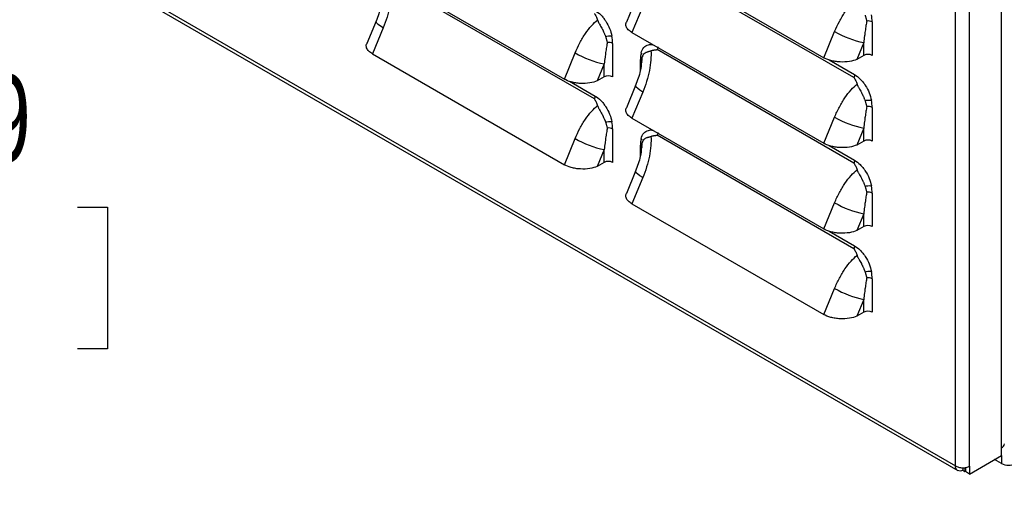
# Model space of a CAD drawing. Header units: millimetres. Extents: x 0 to 1956, y 0 to 1511.
# Tile 22 of 32: x 1559 to 1726, y 798 to 878. Entities that reach past the tile are written whole.
import ezdxf

# ---------------------------------------------------------------- set-up
doc = ezdxf.new("R2010")
doc.units = ezdxf.units.MM
doc.header["$LTSCALE"] = 7
doc.layers.add('DIMENSIONS', color=140, linetype='Continuous', lineweight=25)
doc.styles.add('SLDTEXTSTYLE0', font='TXT', dxfattribs={"width": 0.7})
doc.dimstyles.new('SLDDIMSTYLE3', dxfattribs={"dimtxt": 15.106055, "dimasz": 23.114, "dimexe": 0, "dimexo": 0.0625, "dimgap": 3.776514, "dimtad": 0, "dimtih": 1, "dimtoh": 1, "dimdec": 1, "dimrnd": 1e-09, "dimzin": 12, "dimdsep": 46, "dimtxsty": 'SLDTEXTSTYLE0', "dimsah": 1, "dimcen": 0, "dimadec": 0, "dimazin": 3, "dimtfac": 1, "dimtdec": 1, "dimtofl": 0, "dimtmove": 0, "dimatfit": 3, "dimfxl": 0, "dimfrac": 2, "dimtolj": 1, "dimtzin": 12, "dimarcsym": 0})

# ---------------------------------------------------------------- blocks, each defined once
blk = doc.blocks.new('_D_3')
at = {"layer": 'DIMENSIONS'}
for p, q in [((1524.01, 846.14), (1518.94, 846.14)), ((1518.94, 846.14), (1518.94, 822.13)), ((1568.9, 846.14), (1573.97, 846.14)), ((1573.97, 846.14), (1573.97, 822.13)), ((1448.96, 745.57), (1494.35, 824.2)), ((1494.35, 824.2), (1508.31, 824.2)), ((1518.94, 822.13), (1524.01, 822.13)), ((1573.97, 822.13), (1568.9, 822.13))]:
    blk.add_line(p, q, dxfattribs=at)
blk.add_solid([(1448.96, 745.57), (1463.59, 763.81), (1457.43, 767.37)], dxfattribs=at)
at = {"layer": 'DIMENSIONS', "char_height": 14.817, "attachment_point": 1, "style": 'SLDTEXTSTYLE0'}
for s, insert in [('%%c', (1518.89, 868.62)), ('7.9', (1541.7, 868.62)), ('0.31', (1524.01, 841.23)), ('(6X)', (1524.44, 813.84))]:
    blk.add_mtext(s, dxfattribs=dict(at, insert=insert))

msp = doc.modelspace()

# ---------------------------------------------------------------- linework, layer by layer
for p, q in [((1725.57, 805.32), (1725.57, 1165.63)), ((1717.77, 802.26), (1717.77, 1162.45)), ((1720.16, 802.2), (1720.16, 1162.51)), ((1562.21, 892.06), (1717.77, 802.26)), ((1562.51, 891.31), (1718.17, 801.45)), ((1662.93, 890.26), (1695.46, 871.48)), ((1618.92, 886.62), (1651.46, 867.84)), ((1700.55, 868.12), (1667.22, 887.36)), ((1656.55, 864.48), (1623.22, 883.72)), ((1663.53, 881.29), (1661.97, 877.51)), ((1664.76, 880.18), (1662.93, 875.74)), ((1619.53, 877.66), (1617.97, 873.88)), ((1620.76, 876.55), (1618.92, 872.11)), ((1703.64, 877.54), (1703.64, 871.87)), ((1662.93, 875.74), (1695.46, 856.96)), ((1695.46, 871.48), (1697.29, 875.92)), ((1659.64, 873.9), (1659.64, 868.23)), ((1702.23, 874.05), (1701.05, 871.19)), ((1702.23, 871.87), (1702.23, 874.05)), ((1618.92, 872.11), (1651.46, 853.33)), ((1651.46, 867.84), (1653.29, 872.28)), ((1664.74, 871.68), (1664.74, 871.76)), ((1664.74, 871.65), (1664.74, 871.68)), ((1700.55, 853.6), (1667.22, 872.84)), ((1702.23, 871.87), (1701.05, 871.19)), ((1658.22, 870.41), (1657.04, 867.55)), ((1658.22, 868.23), (1658.22, 870.41)), ((1664.35, 869.38), (1664.35, 871.18)), ((1664.58, 871.01), (1664.55, 870.79)), ((1696.35, 871.1), (1700.66, 868.61)), ((1658.22, 868.23), (1657.04, 867.55)), ((1652.34, 867.47), (1656.66, 864.98)), ((1663.53, 866.77), (1661.97, 862.99)), ((1664.76, 865.66), (1662.93, 861.22)), ((1703.64, 863.02), (1703.64, 857.35)), ((1662.93, 861.22), (1695.46, 842.44)), ((1695.46, 856.96), (1697.29, 861.4)), ((1659.64, 859.39), (1659.64, 853.72)), ((1700.55, 839.08), (1667.22, 858.32)), ((1702.23, 859.53), (1701.05, 856.67)), ((1702.23, 857.35), (1702.23, 859.53)), ((1651.46, 853.33), (1653.29, 857.77)), ((1664.35, 854.86), (1664.35, 856.67)), ((1664.58, 856.49), (1664.55, 856.27)), ((1664.74, 857.16), (1664.74, 857.24)), ((1664.74, 857.13), (1664.74, 857.16)), ((1696.35, 856.58), (1700.66, 854.09)), ((1702.23, 857.35), (1701.05, 856.67)), ((1658.22, 855.9), (1657.04, 853.03)), ((1658.22, 853.72), (1658.22, 855.9)), ((1658.22, 853.72), (1657.04, 853.03)), ((1663.53, 852.26), (1661.97, 848.47)), ((1664.76, 851.14), (1662.93, 846.7)), ((1703.64, 848.5), (1703.64, 842.83)), ((1662.93, 846.7), (1695.46, 827.92)), ((1695.46, 842.44), (1697.29, 846.88)), ((1702.23, 845.01), (1701.05, 842.15)), ((1702.23, 842.83), (1702.23, 845.01)), ((1696.35, 842.07), (1700.66, 839.58)), ((1702.23, 842.83), (1701.05, 842.15)), ((1703.64, 833.98), (1703.64, 828.31)), ((1695.46, 827.92), (1697.29, 832.36)), ((1702.23, 830.49), (1701.05, 827.63)), ((1702.23, 828.31), (1702.23, 830.49)), ((1702.23, 828.31), (1701.05, 827.63)), ((1725.57, 804), (1725.57, 805.32)), ((1720.16, 800.87), (1725.57, 804)), ((1725.57, 802.66), (1724.41, 803.33)), ((1725.57, 803.99), (1725.57, 802.66)), ((1719.02, 801.94), (1719.02, 801.53)), ((1719.02, 801.53), (1719.39, 801.32)), ((1719.39, 801.98), (1719.39, 801.32)), ((1719.46, 801.98), (1719.46, 801.28)), ((1720.16, 802.2), (1720.16, 800.87)), ((1719.39, 801.32), (1719.46, 801.35)), ((1720.16, 800.87), (1719.46, 801.28))]:
    msp.add_line(p, q)
at = {"flags": 128}
for points in [[(1620.76, 876.55), (1620.28, 876.84), (1619.91, 877.11), (1619.65, 877.35), (1619.53, 877.54), (1619.53, 877.66)], [(1664.76, 865.66), (1664.28, 865.96), (1663.91, 866.23), (1663.66, 866.46), (1663.53, 866.66), (1663.53, 866.78)], [(1664.76, 851.14), (1664.28, 851.44), (1663.91, 851.71), (1663.66, 851.94), (1663.53, 852.14), (1663.53, 852.26)]]:
    msp.add_lwpolyline(points, dxfattribs=at)
for centre, radius, start, end in [((1696.8, 877.5), 6.84, 0.283, 10.7055), ((1702.94, 876.19), 1.52, 62.4896, 97.4934), ((1652.8, 873.87), 6.84, 0.283, 10.7055), ((1705.53, 890.23), 16.52, 240.063, 258.4572), ((1658.94, 872.56), 1.52, 62.4896, 97.4934), ((1661.53, 886.6), 16.52, 240.063, 258.4572), ((1669.18, 871.22), 4.83, 167.2477, 180.401), ((1702.93, 870.5), 1.54, 62.6097, 117.3903), ((1664.16, 870.74), 0.484, 4.3876, 66.9326), ((1658.93, 866.87), 1.54, 62.6097, 117.3903), ((1702.94, 861.68), 1.52, 62.4896, 97.4934), ((1696.8, 862.99), 6.84, 0.283, 10.7055), ((1652.8, 859.35), 6.84, 0.283, 10.7055), ((1705.53, 875.71), 16.52, 240.063, 258.4572), ((1658.94, 858.04), 1.52, 62.4896, 97.4934), ((1661.53, 872.08), 16.52, 240.063, 258.4572), ((1669.18, 856.7), 4.83, 167.2477, 180.401), ((1664.16, 856.22), 0.484, 4.3876, 66.9326), ((1702.93, 855.98), 1.54, 62.6097, 117.3903), ((1658.93, 852.35), 1.54, 62.6097, 117.3903), ((1702.94, 847.16), 1.52, 62.4896, 97.4934), ((1696.8, 848.47), 6.84, 0.283, 10.7055), ((1705.53, 861.19), 16.52, 240.063, 258.4572), ((1702.93, 841.47), 1.54, 62.6097, 117.3903), ((1696.8, 833.95), 6.84, 0.283, 10.7055), ((1702.94, 832.64), 1.52, 62.4896, 97.4934), ((1705.53, 846.67), 16.52, 240.063, 258.4572), ((1702.93, 826.95), 1.54, 62.6097, 117.3903), ((1725.22, 806.09), 0.851, 294.3741, 354.3054), ((1726.77, 804.97), 2.6, 242.6097, 297.3903)]:
    msp.add_arc(centre, radius, start, end)
for points, knots in [([(1622.14, 883.53), (1622.17, 883.06), (1622.16, 882.53), (1622.07, 881.41), (1621.99, 880.81), (1621.75, 879.59), (1621.59, 878.96), (1621.21, 877.73), (1620.99, 877.12), (1620.76, 876.55)], [0, 0, 0, 0, 0.25, 0.25, 0.5, 0.5, 0.75, 0.75, 1, 1, 1, 1]), ([(1620.55, 881.67), (1620.49, 881.16), (1620.34, 879.77), (1619.84, 878.48), (1619.53, 877.66)], [0, 0, 0, 0, 0.3694546, 1, 1, 1, 1]), ([(1697.29, 875.92), (1697.53, 876.5), (1697.8, 877.07), (1698.39, 878.18), (1698.71, 878.72), (1699.37, 879.69), (1699.72, 880.14), (1700.41, 880.91), (1700.76, 881.24), (1701.09, 881.5)], [0, 0, 0, 0, 0.25, 0.25, 0.5, 0.5, 0.75, 0.75, 1, 1, 1, 1]), ([(1656.55, 879), (1656.58, 878.96), (1656.63, 878.87), (1656.74, 878.7), (1656.86, 878.47), (1656.98, 878.18), (1657.05, 877.98), (1657.09, 877.87)], [0, 0, 0, 0, 0.125072, 0.250152, 0.500317, 0.737211, 1, 1, 1, 1]), ([(1656.66, 879.5), (1657, 879.3), (1657.48, 878.92), (1658, 878.34), (1658.25, 878.01), (1658.35, 877.86), (1658.42, 877.76), (1658.45, 877.71), (1659.01, 876.85), (1659.36, 876.01), (1659.52, 875.14)], [0, 0, 0, 0, 0.25, 0.375, 0.4375, 0.46875, 0.46875, 0.5, 0.5, 1, 1, 1, 1]), ([(1702.44, 878.7), (1702.46, 878.63), (1702.51, 878.5), (1702.57, 878.3), (1702.63, 878.1), (1702.69, 877.9), (1702.72, 877.77), (1702.74, 877.7)], [0, 0, 0, 0, 0.18947, 0.383984, 0.583752, 0.789005, 1, 1, 1, 1]), ([(1653.29, 872.28), (1653.52, 872.86), (1653.79, 873.44), (1654.38, 874.55), (1654.7, 875.08), (1655.37, 876.06), (1655.71, 876.5), (1656.41, 877.28), (1656.75, 877.61), (1657.09, 877.87)], [0, 0, 0, 0, 0.25, 0.25, 0.5, 0.5, 0.75, 0.75, 1, 1, 1, 1]), ([(1657.09, 877.87), (1657.1, 877.84), (1657.13, 877.76), (1657.18, 877.64), (1657.24, 877.51), (1657.32, 877.35), (1657.45, 877.12), (1657.61, 876.83), (1657.78, 876.54), (1657.89, 876.32), (1657.94, 876.22), (1657.97, 876.17), (1657.98, 876.14), (1658, 876.11), (1658.01, 876.09), (1658.02, 876.06), (1658.05, 876.01), (1658.1, 875.91), (1658.17, 875.75), (1658.25, 875.57), (1658.32, 875.4), (1658.39, 875.24), (1658.42, 875.12), (1658.44, 875.07)], [0, 0, 0, 0, 0.037158, 0.078937, 0.125454, 0.183035, 0.250493, 0.36598, 0.500084, 0.562042, 0.593111, 0.608681, 0.617291, 0.624288, 0.631112, 0.639931, 0.655602, 0.687011, 0.7498, 0.824616, 0.874702, 0.940703, 1, 1, 1, 1]), ([(1662.93, 875.74), (1662.7, 875.89), (1662.22, 876.21), (1661.9, 876.79), (1661.82, 877.25), (1661.98, 877.46), (1662, 877.5)], [0, 0, 0, 0, 0.2875917, 0.6020987, 0.9355601, 1, 1, 1, 1]), ([(1702.74, 877.7), (1702.72, 877.57), (1702.67, 877.31), (1702.6, 876.9), (1702.53, 876.45), (1702.45, 875.88), (1702.34, 875.07), (1702.27, 874.43), (1702.23, 874.05)], [0, 0, 0, 0, 0.10396, 0.218211, 0.342756, 0.477597, 0.692973, 1, 1, 1, 1]), ([(1658.44, 875.07), (1658.52, 875.09), (1658.6, 875.11), (1658.69, 875.13), (1658.85, 875.17), (1659.01, 875.19), (1659.16, 875.19), (1659.3, 875.19), (1659.42, 875.17), (1659.52, 875.14)], [0.4173971, 0.4173971, 0.4173971, 0.4173971, 0.5822598, 0.5822598, 0.5822598, 0.8733897, 0.8733897, 0.8733897, 1.1645196, 1.1645196, 1.1645196, 1.1645196]), ([(1658.44, 875.07), (1658.46, 875), (1658.5, 874.87), (1658.57, 874.67), (1658.63, 874.47), (1658.69, 874.27), (1658.72, 874.13), (1658.74, 874.06)], [0, 0, 0, 0, 0.18947, 0.383984, 0.583752, 0.789005, 1, 1, 1, 1]), ([(1618.92, 872.11), (1618.7, 872.26), (1618.22, 872.58), (1617.9, 873.16), (1617.81, 873.61), (1617.97, 873.83), (1618, 873.86)], [0, 0, 0, 0, 0.287592, 0.602099, 0.93556, 1, 1, 1, 1]), ([(1658.74, 874.06), (1658.72, 873.94), (1658.67, 873.68), (1658.6, 873.27), (1658.53, 872.82), (1658.45, 872.24), (1658.34, 871.44), (1658.27, 870.79), (1658.22, 870.41)], [0, 0, 0, 0, 0.10396, 0.218211, 0.342756, 0.477597, 0.692973, 1, 1, 1, 1]), ([(1664.47, 872.28), (1664.59, 872.62), (1664.84, 873.31), (1665.61, 873.69), (1666.22, 873.79), (1666.53, 873.66), (1666.56, 873.64)], [0, 0, 0, 0, 0.348559, 0.701141, 0.974676, 1, 1, 1, 1]), ([(1664.66, 871.47), (1664.67, 871.5), (1664.68, 871.55), (1664.7, 871.63), (1664.72, 871.72), (1664.76, 871.81), (1664.82, 871.95), (1664.9, 872.06), (1664.96, 872.13), (1664.98, 872.15), (1665.03, 872.2), (1665.14, 872.29), (1665.31, 872.39), (1665.52, 872.46), (1665.69, 872.52), (1665.84, 872.56), (1665.99, 872.6), (1666.09, 872.63), (1666.14, 872.65)], [0, 0, 0, 0, 0.038373, 0.080185, 0.125321, 0.173711, 0.25028, 0.375704, 0.391291, 0.406852, 0.437907, 0.499865, 0.634348, 0.749592, 0.816743, 0.874571, 0.942689, 1, 1, 1, 1]), ([(1666.14, 872.65), (1666.17, 872.17), (1666.16, 871.65), (1666.08, 870.52), (1665.99, 869.93), (1665.75, 868.7), (1665.59, 868.08), (1665.22, 866.85), (1665, 866.24), (1664.76, 865.66)], [0, 0, 0, 0, 0.25, 0.25, 0.5, 0.5, 0.75, 0.75, 1, 1, 1, 1]), ([(1666.14, 872.65), (1666.19, 872.66), (1666.28, 872.7), (1666.42, 872.74), (1666.55, 872.77), (1666.73, 872.8), (1666.91, 872.83), (1667.07, 872.84), (1667.16, 872.84), (1667.21, 872.84), (1667.22, 872.84)], [0, 0, 0, 0, 0.132846, 0.260432, 0.382713, 0.49973, 0.749985, 0.875064, 0.959449, 1, 1, 1, 1]), ([(1664.55, 870.79), (1664.49, 870.27), (1664.35, 868.89), (1663.85, 867.59), (1663.53, 866.78)], [0, 0, 0, 0, 0.369455, 1, 1, 1, 1]), ([(1664.63, 870.66), (1664.62, 870.72), (1664.62, 870.84), (1664.62, 871.01), (1664.63, 871.17), (1664.64, 871.32), (1664.66, 871.42), (1664.66, 871.47)], [0, 0, 0, 0, 0.210995, 0.416248, 0.616016, 0.81053, 1, 1, 1, 1]), ([(1701.05, 871.19), (1700.7, 871.04), (1700.27, 870.91), (1699.3, 870.76), (1698.75, 870.73), (1697.93, 870.77), (1697.66, 870.8), (1697.13, 870.88), (1696.88, 870.93), (1696.18, 871.13), (1695.77, 871.3), (1695.46, 871.48)], [0, 0, 0, 0, 0.25, 0.25, 0.5, 0.5, 0.625, 0.625, 0.75, 0.75, 1, 1, 1, 1]), ([(1700.66, 868.61), (1700.66, 868.54), (1700.65, 868.46), (1700.62, 868.33), (1700.61, 868.29), (1700.59, 868.22), (1700.59, 868.2), (1700.57, 868.17), (1700.57, 868.15), (1700.56, 868.14), (1700.56, 868.13), (1700.56, 868.12), (1700.56, 868.12), (1700.55, 868.12)], [0, 0, 0, 0, 0.5, 0.5, 0.75, 0.75, 0.875, 0.875, 0.9375, 0.96875, 0.984375, 0.984375, 1, 1, 1, 1]), ([(1700.66, 868.61), (1701, 868.42), (1701.48, 868.04), (1702, 867.46), (1702.25, 867.13), (1702.35, 866.98), (1702.42, 866.88), (1702.46, 866.82), (1703.02, 865.96), (1703.36, 865.12), (1703.52, 864.26)], [0, 0, 0, 0, 0.25, 0.375, 0.4375, 0.46875, 0.46875, 0.5, 0.5, 1, 1, 1, 1]), ([(1657.04, 867.55), (1656.7, 867.41), (1656.27, 867.28), (1655.29, 867.12), (1654.74, 867.09), (1653.93, 867.13), (1653.65, 867.16), (1653.13, 867.25), (1652.88, 867.3), (1652.17, 867.49), (1651.77, 867.66), (1651.46, 867.84)], [0, 0, 0, 0, 0.25, 0.25, 0.5, 0.5, 0.625, 0.625, 0.75, 0.75, 1, 1, 1, 1]), ([(1697.29, 861.4), (1697.53, 861.98), (1697.8, 862.56), (1698.39, 863.67), (1698.71, 864.2), (1699.37, 865.17), (1699.72, 865.62), (1700.41, 866.39), (1700.76, 866.72), (1701.09, 866.99)], [0, 0, 0, 0, 0.25, 0.25, 0.5, 0.5, 0.75, 0.75, 1, 1, 1, 1]), ([(1700.55, 868.12), (1700.58, 868.07), (1700.64, 867.99), (1700.74, 867.81), (1700.86, 867.59), (1700.99, 867.3), (1701.06, 867.09), (1701.09, 866.99)], [0, 0, 0, 0, 0.125072, 0.250152, 0.500317, 0.737211, 1, 1, 1, 1]), ([(1701.09, 866.99), (1701.11, 866.95), (1701.13, 866.87), (1701.18, 866.76), (1701.25, 866.62), (1701.33, 866.46), (1701.45, 866.24), (1701.62, 865.95), (1701.78, 865.65), (1701.9, 865.44), (1701.95, 865.33), (1701.97, 865.28), (1701.99, 865.25), (1702, 865.23), (1702.01, 865.21), (1702.02, 865.18), (1702.05, 865.13), (1702.1, 865.02), (1702.17, 864.86), (1702.25, 864.69), (1702.33, 864.51), (1702.39, 864.35), (1702.42, 864.24), (1702.44, 864.18)], [0, 0, 0, 0, 0.0371579, 0.0789369, 0.1254536, 0.1830348, 0.2504927, 0.3659804, 0.5000843, 0.5620422, 0.593111, 0.6086813, 0.6172914, 0.6242884, 0.6311118, 0.6399308, 0.6556022, 0.6870112, 0.7498002, 0.8246163, 0.8747021, 0.9407025, 1, 1, 1, 1]), ([(1656.66, 864.98), (1656.66, 864.9), (1656.65, 864.82), (1656.62, 864.7), (1656.61, 864.65), (1656.59, 864.59), (1656.58, 864.57), (1656.57, 864.54), (1656.56, 864.52), (1656.56, 864.5), (1656.55, 864.49), (1656.55, 864.49), (1656.55, 864.49), (1656.55, 864.48)], [0, 0, 0, 0, 0.5, 0.5, 0.75, 0.75, 0.875, 0.875, 0.9375, 0.96875, 0.984375, 0.984375, 1, 1, 1, 1]), ([(1656.66, 864.98), (1657, 864.78), (1657.48, 864.41), (1658, 863.82), (1658.25, 863.49), (1658.35, 863.34), (1658.42, 863.24), (1658.45, 863.19), (1659.01, 862.33), (1659.36, 861.49), (1659.52, 860.62)], [0, 0, 0, 0, 0.25, 0.375, 0.4375, 0.46875, 0.46875, 0.5, 0.5, 1, 1, 1, 1]), ([(1653.29, 857.77), (1653.52, 858.34), (1653.79, 858.92), (1654.38, 860.03), (1654.7, 860.56), (1655.37, 861.54), (1655.71, 861.99), (1656.41, 862.76), (1656.75, 863.09), (1657.09, 863.35)], [0, 0, 0, 0, 0.25, 0.25, 0.5, 0.5, 0.75, 0.75, 1, 1, 1, 1]), ([(1656.55, 864.48), (1656.58, 864.44), (1656.63, 864.36), (1656.74, 864.18), (1656.86, 863.95), (1656.98, 863.66), (1657.05, 863.46), (1657.09, 863.35)], [0, 0, 0, 0, 0.125072, 0.250152, 0.500317, 0.737211, 1, 1, 1, 1]), ([(1657.09, 863.35), (1657.1, 863.32), (1657.13, 863.24), (1657.18, 863.12), (1657.24, 862.99), (1657.32, 862.83), (1657.45, 862.61), (1657.61, 862.31), (1657.78, 862.02), (1657.89, 861.8), (1657.94, 861.7), (1657.97, 861.65), (1657.98, 861.62), (1658, 861.6), (1658.01, 861.58), (1658.02, 861.55), (1658.05, 861.49), (1658.1, 861.39), (1658.17, 861.23), (1658.25, 861.05), (1658.32, 860.88), (1658.39, 860.72), (1658.42, 860.6), (1658.44, 860.55)], [0, 0, 0, 0, 0.037158, 0.078937, 0.125454, 0.183035, 0.250493, 0.36598, 0.500084, 0.562042, 0.593111, 0.608681, 0.617291, 0.624288, 0.631112, 0.639931, 0.655602, 0.687011, 0.7498, 0.824616, 0.874702, 0.940703, 1, 1, 1, 1]), ([(1702.74, 863.18), (1702.72, 863.06), (1702.67, 862.8), (1702.6, 862.39), (1702.53, 861.94), (1702.45, 861.36), (1702.34, 860.56), (1702.27, 859.91), (1702.23, 859.53)], [0, 0, 0, 0, 0.10396, 0.218211, 0.342756, 0.477597, 0.692973, 1, 1, 1, 1]), ([(1702.44, 864.18), (1702.52, 864.21), (1702.61, 864.23), (1702.7, 864.25), (1702.85, 864.28), (1703.02, 864.3), (1703.16, 864.3), (1703.3, 864.3), (1703.43, 864.29), (1703.52, 864.26)], [0.4173971, 0.4173971, 0.4173971, 0.4173971, 0.5822598, 0.5822598, 0.5822598, 0.8733897, 0.8733897, 0.8733897, 1.1645196, 1.1645196, 1.1645196, 1.1645196]), ([(1702.44, 864.18), (1702.46, 864.12), (1702.51, 863.98), (1702.57, 863.78), (1702.63, 863.58), (1702.69, 863.38), (1702.72, 863.25), (1702.74, 863.18)], [0, 0, 0, 0, 0.1894698, 0.383984, 0.5837521, 0.7890055, 1, 1, 1, 1]), ([(1662.93, 861.22), (1662.7, 861.37), (1662.22, 861.69), (1661.9, 862.27), (1661.82, 862.73), (1661.98, 862.94), (1662, 862.98)], [0, 0, 0, 0, 0.287592, 0.602099, 0.93556, 1, 1, 1, 1]), ([(1658.44, 860.55), (1658.52, 860.57), (1658.6, 860.6), (1658.69, 860.62), (1658.85, 860.65), (1659.01, 860.67), (1659.16, 860.67), (1659.3, 860.67), (1659.42, 860.65), (1659.52, 860.62)], [0.4173971, 0.4173971, 0.4173971, 0.4173971, 0.5822598, 0.5822598, 0.5822598, 0.8733897, 0.8733897, 0.8733897, 1.1645196, 1.1645196, 1.1645196, 1.1645196]), ([(1658.44, 860.55), (1658.46, 860.48), (1658.5, 860.35), (1658.57, 860.15), (1658.63, 859.95), (1658.69, 859.75), (1658.72, 859.61), (1658.74, 859.55)], [0, 0, 0, 0, 0.18947, 0.383984, 0.583752, 0.789005, 1, 1, 1, 1]), ([(1658.74, 859.55), (1658.72, 859.42), (1658.67, 859.16), (1658.6, 858.75), (1658.53, 858.3), (1658.45, 857.73), (1658.34, 856.92), (1658.27, 856.28), (1658.22, 855.9)], [0, 0, 0, 0, 0.10396, 0.218211, 0.342756, 0.477597, 0.692973, 1, 1, 1, 1]), ([(1664.47, 857.76), (1664.59, 858.11), (1664.84, 858.79), (1665.61, 859.17), (1666.22, 859.27), (1666.53, 859.14), (1666.56, 859.13)], [0, 0, 0, 0, 0.3485594, 0.7011411, 0.9746762, 1, 1, 1, 1]), ([(1666.14, 858.13), (1666.19, 858.15), (1666.28, 858.18), (1666.42, 858.22), (1666.55, 858.25), (1666.73, 858.29), (1666.91, 858.31), (1667.07, 858.32), (1667.16, 858.32), (1667.21, 858.32), (1667.22, 858.32)], [0, 0, 0, 0, 0.132846, 0.260432, 0.382713, 0.49973, 0.749985, 0.875064, 0.959449, 1, 1, 1, 1]), ([(1664.63, 856.15), (1664.62, 856.21), (1664.62, 856.32), (1664.62, 856.49), (1664.63, 856.65), (1664.64, 856.81), (1664.66, 856.91), (1664.66, 856.95)], [0, 0, 0, 0, 0.210995, 0.416248, 0.616016, 0.81053, 1, 1, 1, 1]), ([(1664.66, 856.96), (1664.67, 856.98), (1664.68, 857.04), (1664.7, 857.12), (1664.72, 857.2), (1664.76, 857.3), (1664.82, 857.43), (1664.9, 857.54), (1664.96, 857.61), (1664.98, 857.64), (1665.03, 857.68), (1665.14, 857.77), (1665.31, 857.87), (1665.52, 857.95), (1665.69, 858), (1665.84, 858.04), (1665.99, 858.08), (1666.09, 858.11), (1666.14, 858.13)], [0, 0, 0, 0, 0.038373, 0.080185, 0.125321, 0.173711, 0.25028, 0.375704, 0.391291, 0.406852, 0.437907, 0.499865, 0.634348, 0.749592, 0.816743, 0.874571, 0.942689, 1, 1, 1, 1]), ([(1666.14, 858.13), (1666.17, 857.65), (1666.16, 857.13), (1666.08, 856), (1665.99, 855.41), (1665.75, 854.19), (1665.59, 853.56), (1665.22, 852.33), (1665, 851.72), (1664.76, 851.14)], [0, 0, 0, 0, 0.25, 0.25, 0.5, 0.5, 0.75, 0.75, 1, 1, 1, 1]), ([(1701.05, 856.67), (1700.7, 856.52), (1700.27, 856.39), (1699.3, 856.24), (1698.75, 856.21), (1697.93, 856.25), (1697.66, 856.28), (1697.13, 856.36), (1696.88, 856.42), (1696.18, 856.61), (1695.77, 856.78), (1695.46, 856.96)], [0, 0, 0, 0, 0.25, 0.25, 0.5, 0.5, 0.625, 0.625, 0.75, 0.75, 1, 1, 1, 1]), ([(1664.55, 856.27), (1664.49, 855.76), (1664.35, 854.37), (1663.85, 853.07), (1663.53, 852.26)], [0, 0, 0, 0, 0.369455, 1, 1, 1, 1]), ([(1657.04, 853.03), (1656.7, 852.89), (1656.27, 852.76), (1655.29, 852.6), (1654.74, 852.57), (1653.93, 852.62), (1653.65, 852.64), (1653.13, 852.73), (1652.88, 852.78), (1652.17, 852.98), (1651.77, 853.14), (1651.46, 853.33)], [0, 0, 0, 0, 0.25, 0.25, 0.5, 0.5, 0.625, 0.625, 0.75, 0.75, 1, 1, 1, 1]), ([(1700.66, 854.09), (1700.66, 854.02), (1700.65, 853.94), (1700.62, 853.81), (1700.61, 853.77), (1700.59, 853.7), (1700.59, 853.68), (1700.57, 853.65), (1700.57, 853.64), (1700.56, 853.62), (1700.56, 853.61), (1700.56, 853.6), (1700.56, 853.6), (1700.55, 853.6)], [0, 0, 0, 0, 0.5, 0.5, 0.75, 0.75, 0.875, 0.875, 0.9375, 0.96875, 0.984375, 0.984375, 1, 1, 1, 1]), ([(1700.55, 853.6), (1700.58, 853.56), (1700.64, 853.47), (1700.74, 853.29), (1700.86, 853.07), (1700.99, 852.78), (1701.06, 852.58), (1701.09, 852.47)], [0, 0, 0, 0, 0.125072, 0.250152, 0.500317, 0.737211, 1, 1, 1, 1]), ([(1700.66, 854.09), (1701, 853.9), (1701.48, 853.52), (1702, 852.94), (1702.25, 852.61), (1702.35, 852.46), (1702.42, 852.36), (1702.46, 852.31), (1703.02, 851.44), (1703.36, 850.61), (1703.52, 849.74)], [0, 0, 0, 0, 0.25, 0.375, 0.4375, 0.46875, 0.46875, 0.5, 0.5, 1, 1, 1, 1]), ([(1697.29, 846.88), (1697.53, 847.46), (1697.8, 848.04), (1698.39, 849.15), (1698.71, 849.68), (1699.37, 850.66), (1699.72, 851.1), (1700.41, 851.87), (1700.76, 852.2), (1701.09, 852.47)], [0, 0, 0, 0, 0.25, 0.25, 0.5, 0.5, 0.75, 0.75, 1, 1, 1, 1]), ([(1701.09, 852.47), (1701.11, 852.43), (1701.13, 852.36), (1701.18, 852.24), (1701.25, 852.1), (1701.33, 851.94), (1701.45, 851.72), (1701.62, 851.43), (1701.78, 851.13), (1701.9, 850.92), (1701.95, 850.82), (1701.97, 850.76), (1701.99, 850.73), (1702, 850.71), (1702.01, 850.69), (1702.02, 850.66), (1702.05, 850.61), (1702.1, 850.5), (1702.17, 850.35), (1702.25, 850.17), (1702.33, 849.99), (1702.39, 849.83), (1702.42, 849.72), (1702.44, 849.66)], [0, 0, 0, 0, 0.037158, 0.078937, 0.125454, 0.183035, 0.250493, 0.36598, 0.500084, 0.562042, 0.593111, 0.608681, 0.617291, 0.624288, 0.631112, 0.639931, 0.655602, 0.687011, 0.7498, 0.824616, 0.874702, 0.940703, 1, 1, 1, 1]), ([(1662.93, 846.7), (1662.7, 846.86), (1662.22, 847.18), (1661.9, 847.75), (1661.82, 848.21), (1661.98, 848.43), (1662, 848.46)], [0, 0, 0, 0, 0.287592, 0.602099, 0.93556, 1, 1, 1, 1]), ([(1702.74, 848.66), (1702.72, 848.54), (1702.67, 848.28), (1702.6, 847.87), (1702.53, 847.42), (1702.45, 846.84), (1702.34, 846.04), (1702.27, 845.39), (1702.23, 845.01)], [0, 0, 0, 0, 0.10396, 0.218211, 0.342756, 0.477597, 0.692973, 1, 1, 1, 1]), ([(1702.44, 849.66), (1702.52, 849.69), (1702.61, 849.71), (1702.7, 849.73), (1702.85, 849.76), (1703.02, 849.78), (1703.16, 849.78), (1703.3, 849.79), (1703.43, 849.77), (1703.52, 849.74)], [0.4173971, 0.4173971, 0.4173971, 0.4173971, 0.5822598, 0.5822598, 0.5822598, 0.8733897, 0.8733897, 0.8733897, 1.1645196, 1.1645196, 1.1645196, 1.1645196]), ([(1702.44, 849.66), (1702.46, 849.6), (1702.51, 849.46), (1702.57, 849.27), (1702.63, 849.07), (1702.69, 848.86), (1702.72, 848.73), (1702.74, 848.66)], [0, 0, 0, 0, 0.18947, 0.383984, 0.583752, 0.789005, 1, 1, 1, 1]), ([(1701.05, 842.15), (1700.7, 842), (1700.27, 841.88), (1699.3, 841.72), (1698.75, 841.69), (1697.93, 841.73), (1697.66, 841.76), (1697.13, 841.84), (1696.88, 841.9), (1696.18, 842.09), (1695.77, 842.26), (1695.46, 842.44)], [0, 0, 0, 0, 0.25, 0.25, 0.5, 0.5, 0.625, 0.625, 0.75, 0.75, 1, 1, 1, 1]), ([(1700.66, 839.58), (1700.66, 839.5), (1700.65, 839.42), (1700.62, 839.29), (1700.61, 839.25), (1700.59, 839.19), (1700.59, 839.17), (1700.57, 839.13), (1700.57, 839.12), (1700.56, 839.1), (1700.56, 839.09), (1700.56, 839.09), (1700.56, 839.08), (1700.55, 839.08)], [0, 0, 0, 0, 0.5, 0.5, 0.75, 0.75, 0.875, 0.875, 0.9375, 0.96875, 0.984375, 0.984375, 1, 1, 1, 1]), ([(1700.55, 839.08), (1700.58, 839.04), (1700.64, 838.95), (1700.74, 838.78), (1700.86, 838.55), (1700.99, 838.26), (1701.06, 838.06), (1701.09, 837.95)], [0, 0, 0, 0, 0.125072, 0.250152, 0.500317, 0.737211, 1, 1, 1, 1]), ([(1700.66, 839.58), (1701, 839.38), (1701.48, 839), (1702, 838.42), (1702.25, 838.09), (1702.35, 837.94), (1702.42, 837.84), (1702.46, 837.79), (1703.02, 836.93), (1703.36, 836.09), (1703.52, 835.22)], [0, 0, 0, 0, 0.25, 0.375, 0.4375, 0.46875, 0.46875, 0.5, 0.5, 1, 1, 1, 1]), ([(1697.29, 832.36), (1697.53, 832.94), (1697.8, 833.52), (1698.39, 834.63), (1698.71, 835.16), (1699.37, 836.14), (1699.72, 836.58), (1700.41, 837.36), (1700.76, 837.69), (1701.09, 837.95)], [0, 0, 0, 0, 0.25, 0.25, 0.5, 0.5, 0.75, 0.75, 1, 1, 1, 1]), ([(1701.09, 837.95), (1701.11, 837.91), (1701.13, 837.84), (1701.18, 837.72), (1701.25, 837.58), (1701.33, 837.43), (1701.45, 837.2), (1701.62, 836.91), (1701.78, 836.62), (1701.9, 836.4), (1701.95, 836.3), (1701.97, 836.25), (1701.99, 836.21), (1702, 836.19), (1702.01, 836.17), (1702.02, 836.14), (1702.05, 836.09), (1702.1, 835.99), (1702.17, 835.83), (1702.25, 835.65), (1702.33, 835.48), (1702.39, 835.31), (1702.42, 835.2), (1702.44, 835.15)], [0, 0, 0, 0, 0.037158, 0.078937, 0.125454, 0.183035, 0.250493, 0.36598, 0.500084, 0.562042, 0.593111, 0.608681, 0.617291, 0.624288, 0.631112, 0.639931, 0.655602, 0.687011, 0.7498, 0.824616, 0.874702, 0.940703, 1, 1, 1, 1]), ([(1702.44, 835.15), (1702.52, 835.17), (1702.61, 835.19), (1702.7, 835.21), (1702.85, 835.25), (1703.02, 835.27), (1703.16, 835.27), (1703.3, 835.27), (1703.43, 835.25), (1703.52, 835.22)], [0.4173971, 0.4173971, 0.4173971, 0.4173971, 0.5822598, 0.5822598, 0.5822598, 0.8733897, 0.8733897, 0.8733897, 1.1645196, 1.1645196, 1.1645196, 1.1645196]), ([(1702.44, 835.15), (1702.46, 835.08), (1702.51, 834.95), (1702.57, 834.75), (1702.63, 834.55), (1702.69, 834.35), (1702.72, 834.21), (1702.74, 834.14)], [0, 0, 0, 0, 0.18947, 0.383984, 0.583752, 0.789005, 1, 1, 1, 1]), ([(1702.74, 834.14), (1702.72, 834.02), (1702.67, 833.76), (1702.6, 833.35), (1702.53, 832.9), (1702.45, 832.32), (1702.34, 831.52), (1702.27, 830.87), (1702.23, 830.49)], [0, 0, 0, 0, 0.1039603, 0.2182112, 0.3427559, 0.4775972, 0.6929733, 1, 1, 1, 1]), ([(1701.05, 827.63), (1700.7, 827.48), (1700.27, 827.36), (1699.3, 827.2), (1698.75, 827.17), (1697.93, 827.21), (1697.66, 827.24), (1697.13, 827.32), (1696.88, 827.38), (1696.18, 827.57), (1695.77, 827.74), (1695.46, 827.92)], [0, 0, 0, 0, 0.25, 0.25, 0.5, 0.5, 0.625, 0.625, 0.75, 0.75, 1, 1, 1, 1]), ([(1717.77, 802.26), (1717.93, 802.16), (1718.12, 802.08), (1718.52, 801.97), (1718.75, 801.94), (1719.19, 801.93), (1719.41, 801.96), (1719.82, 802.04), (1720.01, 802.11), (1720.16, 802.2)], [0, 0, 0, 0, 0.25, 0.25, 0.5, 0.5, 0.75, 0.75, 1, 1, 1, 1]), ([(1719.02, 801.53), (1718.86, 801.45), (1718.7, 801.4), (1718.4, 801.37), (1718.26, 801.4), (1718.03, 801.53), (1717.94, 801.64), (1717.81, 801.91), (1717.78, 802.07), (1717.77, 802.26)], [0, 0, 0, 0, 0.25, 0.25, 0.5, 0.5, 0.75, 0.75, 1, 1, 1, 1])]:
    msp.add_open_spline(points, degree=3, knots=knots)
for points in [[(1667.33, 873.33), (1667.33, 873.18), (1667.29, 873.01), (1667.22, 872.84)], [(1664.47, 872.28), (1664.53, 872.23), (1664.59, 872.17), (1664.63, 872.1)], [(1667.33, 858.82), (1667.33, 858.66), (1667.29, 858.49), (1667.22, 858.32)], [(1664.47, 857.76), (1664.53, 857.71), (1664.59, 857.65), (1664.63, 857.59)]]:
    msp.add_open_spline(points, degree=3)

# ---------------------------------------------------------------- dimensions: what is measured, and where the dimension line sits
at = {"layer": 'DIMENSIONS'}
dim = msp.add_diameter_dim_2p(p1=(1444.99, 738.71), p2=(1448.96, 745.57), text='<>\\P(6X)', dimstyle='SLDDIMSTYLE3', dxfattribs=at)
dim.commit()
dim.dimension.update_dxf_attribs({"geometry": '_D_3', "text_midpoint": (1546.46, 832), "dimtype": 163})

doc.saveas('drawing.dxf')
